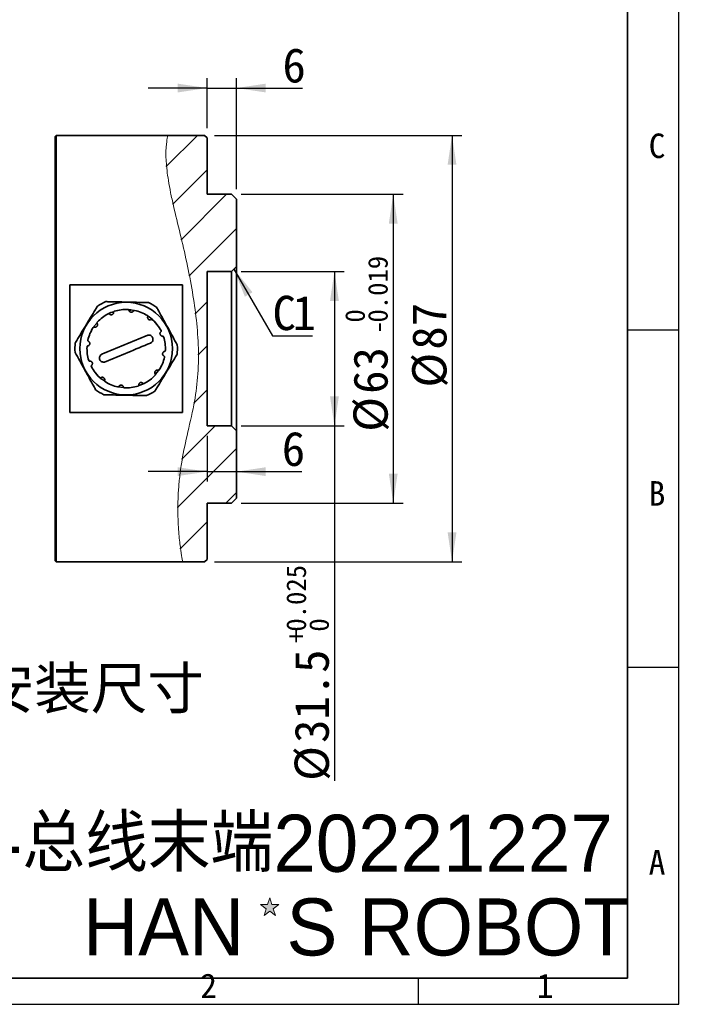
# Model space of a CAD drawing. Header units: millimetres. Extents: x 0 to 298, y 0 to 209.
# Tile 39 of 41: x 230 to 298, y 2 to 103. Entities that reach past the tile are written whole.
import ezdxf

# ---------------------------------------------------------------- set-up
doc = ezdxf.new("R2010")
doc.units = ezdxf.units.MM
for name, color, linetype in [('图层0', 7, 'Continuous'), ('尺寸线', 5, 'Continuous'), ('细实线', 7, 'Continuous')]:
    doc.layers.add(name, color=color, linetype=linetype)
doc.layers.add('粗实线', color=7, linetype='Continuous', lineweight=50)
doc.styles.add('SLDTEXTSTYLE0', font='SIMSUN.TTC')
doc.styles.add('SLDTEXTSTYLE1', font='Algerian')
doc.styles.add('SLDTEXTSTYLE3', font='仿宋_GB2312')
doc.styles.add('SLDTEXTSTYLE4', font='Algerian', dxfattribs={"bigfont": 'bigfont'})
doc.styles.add('SLDTEXTSTYLE6', font='仿宋_GB2312', dxfattribs={"bigfont": 'bigfont'})
doc.dimstyles.new('SLDDIMSTYLE14', dxfattribs={"dimtxt": 3.5, "dimasz": 3, "dimexe": 0, "dimexo": 0.0625, "dimgap": 0.875, "dimtad": 2, "dimdec": 3, "dimlfac": 2, "dimrnd": 1e-09, "dimzin": 12, "dimdsep": 46, "dimtxsty": 'SLDTEXTSTYLE0', "dimsah": 1, "dimcen": 0.09, "dimadec": 0, "dimazin": 3, "dimtol": 1, "dimtp": 0.025, "dimtfac": 1, "dimtdec": 3, "dimtofl": 0, "dimtmove": 0, "dimatfit": 3, "dimfxl": 0, "dimfrac": 2, "dimtolj": 1, "dimarcsym": 0})
doc.dimstyles.new('SLDDIMSTYLE15', dxfattribs={"dimtxt": 3.5, "dimasz": 3, "dimexe": 0, "dimexo": 0.0625, "dimgap": 0.875, "dimtad": 2, "dimdec": 3, "dimlfac": 2, "dimrnd": 1e-09, "dimzin": 12, "dimdsep": 46, "dimtxsty": 'SLDTEXTSTYLE0', "dimsah": 1, "dimcen": 0.09, "dimadec": 0, "dimazin": 3, "dimtol": 1, "dimtm": 0.019, "dimtfac": 1, "dimtdec": 3, "dimtofl": 0, "dimtmove": 0, "dimatfit": 3, "dimfxl": 0, "dimfrac": 2, "dimtolj": 1, "dimarcsym": 0})
doc.dimstyles.new('SLDDIMSTYLE16', dxfattribs={"dimtxt": 3.5, "dimasz": 3, "dimexe": 0, "dimexo": 0.0625, "dimgap": 0.875, "dimtad": 2, "dimlfac": 2, "dimrnd": 1e-09, "dimzin": 12, "dimdsep": 46, "dimtxsty": 'SLDTEXTSTYLE0', "dimsah": 1, "dimcen": 0.09, "dimadec": 0, "dimazin": 3, "dimtfac": 1, "dimtmove": 0, "dimatfit": 0, "dimfxl": 0, "dimfrac": 2, "dimtolj": 1, "dimtzin": 12, "dimarcsym": 0})
doc.dimstyles.new('SLDDIMSTYLE17', dxfattribs={"dimtxt": 3.5, "dimasz": 3, "dimexe": 0, "dimexo": 0.0625, "dimgap": 0.875, "dimtad": 2, "dimlfac": 2, "dimrnd": 1e-09, "dimzin": 12, "dimdsep": 46, "dimtxsty": 'SLDTEXTSTYLE0', "dimsah": 1, "dimcen": 0.09, "dimadec": 0, "dimazin": 3, "dimtfac": 1, "dimtofl": 0, "dimtmove": 0, "dimatfit": 3, "dimfxl": 0, "dimfrac": 2, "dimtolj": 1, "dimtzin": 12, "dimarcsym": 0})

# ---------------------------------------------------------------- blocks, each defined once
blk = doc.blocks.new('_D_29')
at = {"layer": '图层0'}
for p, q in [((252.6, 77.09), (263.1, 77.09)), ((262.1, 77.09), (262.1, 61.34)), ((252.6, 61.34), (263.1, 61.34)), ((262.1, 61.34), (262.1, 25.13))]:
    blk.add_line(p, q, dxfattribs=at)
for points in [[(262.1, 77.09), (261.65, 74.09), (262.55, 74.09)], [(262.1, 61.34), (262.55, 64.34), (261.65, 64.34)]]:
    blk.add_solid(points, dxfattribs=at)
at = {"layer": '图层0', "attachment_point": 1, "rotation": 90, "style": 'SLDTEXTSTYLE0'}
for s, insert, char_height in [('0.025', (257.2, 40.35), 2), ('0', (259.53, 40.35), 2), ('+', (257.2, 39.19), 2), ('31.5', (258.03, 29), 3.5), ('%%c', (258.03, 25.13), 3.5)]:
    blk.add_mtext(s, dxfattribs=dict(at, insert=insert, char_height=char_height))
blk = doc.blocks.new('_D_30')
at = {"layer": '图层0'}
for p, q in [((252.6, 84.97), (269.1, 84.97)), ((268.1, 84.97), (268.1, 53.47)), ((252.6, 53.47), (269.1, 53.47))]:
    blk.add_line(p, q, dxfattribs=at)
for points in [[(268.1, 84.97), (267.65, 81.97), (268.55, 81.97)], [(268.1, 53.47), (268.55, 56.47), (267.65, 56.47)]]:
    blk.add_solid(points, dxfattribs=at)
at = {"layer": '图层0', "attachment_point": 1, "rotation": 90, "style": 'SLDTEXTSTYLE0'}
for s, insert, char_height in [('0.019', (265.53, 71.88), 2), ('0', (263.2, 71.88), 2), ('-', (265.53, 70.72), 2), ('63', (264.03, 64.61), 3.5), ('%%c', (264.03, 60.74), 3.5)]:
    blk.add_mtext(s, dxfattribs=dict(at, insert=insert, char_height=char_height))
blk = doc.blocks.new('SW_CHAMFER_DIMENSION_0')
at = {"layer": '图层0', "color": 0}
for p, q in [((-3.93, 6.8), (0, 0)), ((0, 0), (4.07, 0))]:
    blk.add_line(p, q, dxfattribs=at)
blk.add_solid([(-3.93, 6.8), (-2.82, 3.98), (-2.04, 4.43)], dxfattribs=at)
at = {"layer": '图层0', "color": 0, "char_height": 3.5, "attachment_point": 1, "style": 'SLDTEXTSTYLE0'}
for s, insert in [('C', (0, 4.07)), ('1', (2.04, 4.07))]:
    blk.add_mtext(s, dxfattribs=dict(at, insert=insert))
blk = doc.blocks.new('_D_31')
at = {"layer": '图层0'}
for p, q in [((249.1, 60.34), (249.1, 55.67)), ((249.1, 56.67), (243.1, 56.67)), ((249.1, 56.67), (252.1, 56.67)), ((252.1, 56.67), (258.77, 56.67))]:
    blk.add_line(p, q, dxfattribs=at)
for points in [[(249.1, 56.67), (246.1, 57.12), (246.1, 56.22)], [(252.1, 56.67), (255.1, 56.22), (255.1, 57.12)]]:
    blk.add_solid(points, dxfattribs=at)
at = {"layer": '图层0', "insert": (256.73, 60.75), "char_height": 3.5, "attachment_point": 1, "style": 'SLDTEXTSTYLE0'}
blk.add_mtext('6', dxfattribs=at)
blk = doc.blocks.new('_D_32')
at = {"layer": '图层0'}
for p, q in [((249.1, 91.72), (249.1, 96.8)), ((252.1, 85.47), (252.1, 96.8)), ((249.1, 95.8), (243.1, 95.8)), ((249.1, 95.8), (252.1, 95.8)), ((252.1, 95.8), (258.84, 95.8))]:
    blk.add_line(p, q, dxfattribs=at)
for points in [[(249.1, 95.8), (246.1, 96.25), (246.1, 95.35)], [(252.1, 95.8), (255.1, 95.35), (255.1, 96.25)]]:
    blk.add_solid(points, dxfattribs=at)
at = {"layer": '图层0', "insert": (256.8, 99.87), "char_height": 3.5, "attachment_point": 1, "style": 'SLDTEXTSTYLE0'}
blk.add_mtext('6', dxfattribs=at)
blk = doc.blocks.new('_D_33')
at = {"layer": '图层0'}
for p, q in [((249.85, 90.97), (275.1, 90.97)), ((274.1, 90.97), (274.1, 47.47)), ((249.85, 47.47), (275.1, 47.47))]:
    blk.add_line(p, q, dxfattribs=at)
for points in [[(274.1, 90.97), (273.65, 87.97), (274.55, 87.97)], [(274.1, 47.47), (274.55, 50.47), (273.65, 50.47)]]:
    blk.add_solid(points, dxfattribs=at)
at = {"layer": '图层0', "char_height": 3.5, "attachment_point": 1, "rotation": 90, "style": 'SLDTEXTSTYLE0'}
for s, insert in [('87', (270.03, 69.12)), ('%%c', (270.03, 65.25))]:
    blk.add_mtext(s, dxfattribs=dict(at, insert=insert))

msp = doc.modelspace()

# ---------------------------------------------------------------- hatches: boundary and pattern name
at = {"linetype": 'Continuous', "lineweight": 18}
h = msp.add_hatch(dxfattribs=at)
h.set_pattern_fill('ANSI31', angle=3e-322, style=0)
edge = h.paths.add_edge_path(flags=0)
edge.add_line((248.85170542, 47.46693956), (249.10170542, 47.71693956))
edge.add_line((249.10170542, 47.71693956), (249.10170542, 53.46693956))
edge.add_line((249.10170542, 53.46693956), (251.60170542, 53.46693956))
edge.add_line((251.60170542, 53.46693956), (252.10170542, 53.96693956))
edge.add_line((252.10170542, 53.96693956), (252.10170542, 60.84193956))
edge.add_line((252.10170542, 60.84193956), (251.60170542, 61.34193956))
edge.add_line((251.60170542, 61.34193956), (249.10170542, 61.34193956))
edge.add_line((249.10170542, 61.34193956), (249.10170542, 77.09193956))
edge.add_line((249.10170542, 77.09193956), (251.60170542, 77.09193956))
edge.add_line((251.60170542, 77.09193956), (252.10170542, 77.59193956))
edge.add_line((252.10170542, 77.59193956), (252.10170542, 84.46693956))
edge.add_line((252.10170542, 84.46693956), (251.60170542, 84.96693956))
edge.add_line((251.60170542, 84.96693956), (249.10170542, 84.96693956))
edge.add_line((249.10170542, 84.96693956), (249.10170542, 90.71693956))
edge.add_line((249.10170542, 90.71693956), (248.85170542, 90.96693956))
edge.add_line((248.85170542, 90.96693956), (245.11045331, 90.96693956))
edge.add_spline(control_points=[(245.11045331, 90.96693956), (244.43551735, 88.31214852), (247.62010724, 76.8634967), (249.125191, 65.76497353), (245.72071507, 56.76417161), (246.24827609, 49.27921178), (246.63449774, 47.46693957)], knot_values=[0.0346598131, 0.0346598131, 0.0346598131, 0.0346598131, 0.1209362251, 0.2736284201, 0.3779509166, 0.4232805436, 0.4232805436, 0.4232805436, 0.4232805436], weights=[1, 1, 1, 1, 1, 1, 1], degree=3, periodic=0)
edge.add_line((246.63449774, 47.46693957), (248.85170542, 47.46693956))
h = msp.add_hatch(dxfattribs=at)
h.set_pattern_fill('ANSI31', angle=3e-322, style=0)
edge = h.paths.add_edge_path(flags=0)
edge.add_spline(control_points=[(246.63449774, 47.46693957), (246.24827609, 49.27921178), (245.72071507, 56.76417161), (249.125191, 65.76497353), (247.62010724, 76.8634967), (244.43551735, 88.31214852), (245.11045331, 90.96693956)], knot_values=[0.5767194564, 0.5767194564, 0.5767194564, 0.5767194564, 0.6220490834, 0.7263715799, 0.8790637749, 0.9653401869, 0.9653401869, 0.9653401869, 0.9653401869], weights=[1, 1, 1, 1, 1, 1, 1], degree=3, periodic=0)
edge.add_spline(control_points=[(245.11045331, 90.96693956), (245.11045331, 90.96693956), (244.98331578, 90.56173079), (244.9294051, 89.78357699), (244.87542638, 89.0044412), (244.9252827, 87.824747), (245.16417687, 86.35757385), (245.41324546, 84.82791429), (245.87404538, 82.94717278), (246.37220453, 80.88170861), (246.80788162, 79.0753071), (247.25777181, 77.07818057), (247.61008213, 75.0002509), (247.9233338, 73.15268955), (248.16271125, 71.20020641), (248.21510542, 69.25893009), (248.26763887, 67.31249322), (248.10946381, 65.33295685), (247.74941847, 63.48698357), (247.33698657, 61.37242134), (246.78871635, 59.34253002), (246.49274103, 57.48122674), (246.17038205, 55.45400421), (246.0966143, 53.59441019), (246.13517214, 52.09632353), (246.17340599, 50.61082473), (246.3065615, 49.43022508), (246.42299061, 48.64811099), (246.53852638, 47.87199797), (246.63449774, 47.46693956), (246.63449774, 47.46693956)], knot_values=[0, 0, 0, 0, 0.0143539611, 0.0143539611, 0.0143539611, 0.028748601, 0.028748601, 0.028748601, 0.0437609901, 0.0437609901, 0.0437609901, 0.0568348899, 0.0568348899, 0.0568348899, 0.0684519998, 0.0684519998, 0.0684519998, 0.0801335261, 0.0801335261, 0.0801335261, 0.0934692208, 0.0934692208, 0.0934692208, 0.1080639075, 0.1080639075, 0.1080639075, 0.1225059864, 0.1225059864, 0.1225059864, 0.1368364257, 0.1368364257, 0.1368364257, 0.1368364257], weights=[1, 1, 1, 1, 1, 1, 1, 1, 1, 1, 1, 1, 1, 1, 1, 1, 1, 1, 1, 1, 1, 1, 1, 1, 1, 1, 1, 1, 1, 1, 1], degree=3, periodic=0)
edge = h.paths.add_edge_path(flags=0)
edge.add_spline(control_points=[(246.35170542, 56.49504358), (246.376834, 56.69362364), (246.40680822, 56.91374042), (246.44057362, 57.14164019), (246.48094251, 57.41411027), (246.52789388, 57.70493575), (246.57750459, 57.98937678), (246.62688806, 58.27251502), (246.68022705, 58.55722856), (246.73199999, 58.82038454), (246.78275589, 59.07837104), (246.83328854, 59.32261002), (246.87805837, 59.53362394), (246.92187166, 59.74012941), (246.96125705, 59.92021763), (246.99190568, 60.05905672), (247.02225016, 60.19651805), (247.04480603, 60.29710332), (247.05713177, 60.35204261), (247.06955025, 60.4073953), (247.07191119, 60.417846), (247.0639558, 60.38243735), (247.05582843, 60.3462632), (247.03669256, 60.2611817), (247.00873842, 60.13513184), (246.98018034, 60.00635868), (246.94161178, 59.83117119), (246.89760942, 59.62540725), (246.85334, 59.41839448), (246.80238058, 59.17459464), (246.75063804, 58.91457676), (246.69941816, 58.65718536), (246.64610655, 58.3768015), (246.59625614, 58.0959445), (246.54692993, 57.81804079), (246.49971258, 57.53214683), (246.4585609, 57.26147472), (246.41739224, 56.99069098), (246.38115348, 56.72775857), (246.35170542, 56.49504358)], knot_values=[0, 0, 0, 0, 0.0014498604, 0.0014498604, 0.0014498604, 0.0031906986, 0.0031906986, 0.0031906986, 0.0049229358, 0.0049229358, 0.0049229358, 0.0066203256, 0.0066203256, 0.0066203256, 0.0082810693, 0.0082810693, 0.0082810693, 0.0099255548, 0.0099255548, 0.0099255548, 0.0115831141, 0.0115831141, 0.0115831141, 0.0132773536, 0.0132773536, 0.0132773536, 0.0150085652, 0.0150085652, 0.0150085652, 0.016749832, 0.016749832, 0.016749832, 0.0184727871, 0.0184727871, 0.0184727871, 0.0201774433, 0.0201774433, 0.0201774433, 0.0218833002, 0.0218833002, 0.0218833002, 0.0218833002], weights=[1, 1, 1, 1, 1, 1, 1, 1, 1, 1, 1, 1, 1, 1, 1, 1, 1, 1, 1, 1, 1, 1, 1, 1, 1, 1, 1, 1, 1, 1, 1, 1, 1, 1, 1, 1, 1, 1, 1, 1], degree=3, periodic=0)
edge.add_spline(control_points=[(246.35170542, 56.49504358), (246.34395167, 56.43376913), (246.33688848, 56.37642377), (246.33053421, 56.32375822), (246.31426943, 56.18895226), (246.30240778, 56.08298103), (246.29493296, 56.01497309), (246.28745069, 55.94689739), (246.2841224, 55.91503066), (246.28488392, 55.92217065), (246.28565313, 55.92938281), (246.29062217, 55.97661541), (246.29987804, 56.05964702), (246.31076648, 56.15732388), (246.32809833, 56.30848718), (246.35170542, 56.49504358)], knot_values=[0, 0, 0, 0, 0.0005322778, 0.0005322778, 0.0005322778, 0.0019111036, 0.0019111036, 0.0019111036, 0.0032915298, 0.0032915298, 0.0032915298, 0.0046862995, 0.0046862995, 0.0046862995, 0.006336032, 0.006336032, 0.006336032, 0.006336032], weights=[1, 1, 1, 1, 1, 1, 1, 1, 1, 1, 1, 1, 1, 1, 1, 1], degree=3, periodic=0)
edge = h.paths.add_edge_path(flags=0)
edge.add_spline(control_points=[(246.35170542, 80.96662442), (246.31420005, 81.12185164), (246.27752095, 81.27295846), (246.24330798, 81.41375072), (246.18956079, 81.63492973), (246.14053232, 81.83639504), (246.10170542, 81.99638893)], knot_values=[0, 0, 0, 0, 0.0009954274, 0.0009954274, 0.0009954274, 0.0025763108, 0.0025763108, 0.0025763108, 0.0025763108], weights=[1, 1, 1, 1, 1, 1, 1], degree=3, periodic=0)
edge.add_spline(control_points=[(246.10170542, 81.99638893), (246.12505613, 81.90016773), (246.15193022, 81.78959482), (246.1812111, 81.6691722), (246.23159722, 81.4619507), (246.29073031, 81.21898823), (246.35170542, 80.96662442)], knot_values=[0, 0, 0, 0, 0.0009404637, 0.0009404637, 0.0009404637, 0.0025787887, 0.0025787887, 0.0025787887, 0.0025787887], weights=[1, 1, 1, 1, 1, 1, 1], degree=3, periodic=0)
edge.add_spline(control_points=[(246.35170542, 80.96662442), (246.37400268, 80.8743405), (246.39648633, 80.78103336), (246.41892594, 80.68753197), (246.48638833, 80.40642956), (246.55455295, 80.11842837), (246.61787029, 79.84659554), (246.67968992, 79.58119262), (246.73853243, 79.32423269), (246.7899416, 79.09647645), (246.84030156, 78.87336847), (246.88485282, 78.67250029), (246.92038075, 78.51064396), (246.95552164, 78.35055086), (246.98277907, 78.22445259), (247.00025343, 78.14329934), (247.01775545, 78.06201765), (247.02592764, 78.02367662), (247.02420561, 78.03172303), (247.02245892, 78.03988466), (247.01047494, 78.09603337), (246.98910612, 78.19499666), (246.96723221, 78.29629907), (246.93486971, 78.44536593), (246.89446231, 78.6283742), (246.85307876, 78.81580355), (246.80202694, 79.04424263), (246.74539674, 79.29296148), (246.68817683, 79.54427035), (246.62361161, 79.82345718), (246.55702334, 80.10652455), (246.49045589, 80.38950346), (246.41992772, 80.68426595), (246.35170542, 80.96662442)], knot_values=[0, 0, 0, 0, 0.0005780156, 0.0005780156, 0.0005780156, 0.0023371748, 0.0023371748, 0.0023371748, 0.0040541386, 0.0040541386, 0.0040541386, 0.0057358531, 0.0057358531, 0.0057358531, 0.0073993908, 0.0073993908, 0.0073993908, 0.0090660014, 0.0090660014, 0.0090660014, 0.0107571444, 0.0107571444, 0.0107571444, 0.0124889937, 0.0124889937, 0.0124889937, 0.0142631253, 0.0142631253, 0.0142631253, 0.0160554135, 0.0160554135, 0.0160554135, 0.0178466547, 0.0178466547, 0.0178466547, 0.0178466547], weights=[1, 1, 1, 1, 1, 1, 1, 1, 1, 1, 1, 1, 1, 1, 1, 1, 1, 1, 1, 1, 1, 1, 1, 1, 1, 1, 1, 1, 1, 1, 1, 1, 1, 1], degree=3, periodic=0)
at = {"layer": '尺寸线'}
msp.add_hatch(color=256, dxfattribs=at).paths.add_polyline_path([(256.07407298, 11.40903615), (255.85404927, 12.08619949), (256.43007882, 12.50470945), (255.71806714, 12.50470945), (255.49804343, 13.1818728), (255.27801972, 12.50470945), (254.56600804, 12.50470945), (255.14203759, 12.08619949), (254.92201388, 11.40903615), (255.49804343, 11.82754611)], flags=0)

# ---------------------------------------------------------------- linework, layer by layer
at = {"color": 7, "linetype": 'Continuous', "lineweight": 35}
for p, q in [((233.70170542, 90.96693956), (233.60170542, 90.86693956)), ((233.60170542, 69.21693956), (233.60170542, 90.86693956)), ((245.11045331, 90.96693956), (233.70170542, 90.96693956)), ((233.70170542, 90.96693956), (233.70170542, 69.21693956)), ((245.11045331, 90.96693956), (248.85170542, 90.96693956)), ((249.10170542, 90.71693956), (248.85170542, 90.96693956)), ((249.10170542, 84.96693956), (249.10170542, 90.71693956)), ((251.60170542, 84.96693956), (249.10170542, 84.96693956)), ((252.10170542, 84.46693956), (251.60170542, 84.96693956)), ((252.10170542, 77.59193956), (252.10170542, 84.46693956)), ((251.60170542, 77.09193956), (252.10170542, 77.59193956)), ((252.10170542, 77.59193956), (252.10170542, 60.84193956)), ((251.60170542, 77.09193956), (249.10170542, 77.09193956)), ((249.10170542, 61.34193956), (249.10170542, 77.09193956)), ((251.60170542, 61.34193956), (251.60170542, 77.09193956)), ((235.10170542, 75.73614196), (246.60170542, 75.73614196)), ((235.10170542, 62.69773715), (235.10170542, 75.73614196)), ((246.60170542, 75.73614196), (246.60170542, 62.69773715)), ((241.29811181, 73.16334545), (241.00024965, 73.2074754)), ((241.19969346, 73.0649271), (241.32375447, 73.18898811)), ((241.64349984, 73.11394859), (241.32374811, 73.18895106)), ((237.84872756, 71.81286067), (237.55171747, 71.47746127)), ((233.60170542, 47.56693956), (233.60170542, 69.21693956)), ((233.70170542, 69.21693956), (233.70170542, 47.46693956)), ((244.25170002, 67.10981178), (243.85712105, 66.62087224)), ((240.59781615, 65.2530607), (239.97830019, 65.31600685)), ((242.74643172, 65.70671278), (242.15965558, 65.46184146)), ((246.60170542, 62.69773715), (235.10170542, 62.69773715)), ((249.10170542, 61.34193956), (251.60170542, 61.34193956)), ((252.10170542, 60.84193956), (251.60170542, 61.34193956)), ((252.10170542, 53.96693956), (252.10170542, 60.84193956)), ((249.10170542, 53.46693956), (251.60170542, 53.46693956)), ((249.10170542, 47.71693956), (249.10170542, 53.46693956)), ((251.60170542, 53.46693956), (252.10170542, 53.96693956)), ((233.60170542, 47.56693956), (233.70170542, 47.46693956)), ((233.70170542, 47.46693956), (246.63449774, 47.46693956)), ((248.85170542, 47.46693956), (246.63449774, 47.46693957)), ((248.85170542, 47.46693956), (249.10170542, 47.71693956))]:
    msp.add_line(p, q, dxfattribs=at)
msp.add_circle((240.85170542, 69.21693956), 4.725, dxfattribs=at)
for radius, start, end in [(5.225, 113.3853682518, 124.1454135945), (5.225, 53.3853682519, 64.1454135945), (4, 117.3153462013, 137.5812154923), (4, 87.3153462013, 107.5812154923), (4, 57.3153462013, 77.5812154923), (4, 147.3153462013, 167.5812154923), (4, 27.3153462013, 47.5812154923), (4, 357.3153462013, 17.5812154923), (5.225, 173.3853682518, 184.1454135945), (4, 177.3153462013, 197.5812154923), (5.225, 353.3853682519, 4.1454135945), (4, 327.3153462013, 347.5812154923), (4, 207.3153462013, 227.5812154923), (4, 297.3153462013, 317.5812154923), (4, 237.3153462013, 257.5812154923), (4, 267.3153462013, 287.5812154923), (5.225, 233.3853682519, 244.1454135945), (5.225, 293.3853682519, 304.1454135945)]:
    msp.add_arc((240.85170542, 69.21693956), radius, start, end, dxfattribs=at)
at = {"color": 7, "linetype": 'Continuous', "lineweight": 18}
msp.add_open_spline([(246.63449774, 47.46693957), (246.62201639, 47.52298857), (246.5966959, 47.63669325), (246.42611877, 48.55256644), (246.24190505, 50.00740319), (246.11154773, 51.99985166), (246.12256866, 54.08145277), (246.27612296, 55.95153505), (246.52968836, 57.86296267), (247.03514207, 60.35228359), (247.76297219, 63.29817854), (248.20235458, 66.30588025), (248.26197846, 69.23170672), (248.04483664, 72.16731228), (247.61564818, 75.1162503), (247.03427249, 78.06688993), (246.3430964, 81.03459884), (245.76125358, 83.3740444), (245.37955592, 85.14421048), (245.08676784, 86.73116034), (244.89249937, 88.41153553), (244.90478597, 89.85890039), (245.06017544, 90.79104841), (245.09354093, 90.90777363), (245.11045331, 90.96693956)], degree=3, knots=[0, 0, 0, 0, 0.0516350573, 0.1047502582, 0.156790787, 0.2103105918, 0.2626901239, 0.289799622, 0.3169079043, 0.3651560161, 0.4145924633, 0.4566340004, 0.4999420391, 0.5419721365, 0.5849809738, 0.6322739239, 0.6806159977, 0.7345210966, 0.7623400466, 0.7901568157, 0.8418270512, 0.8951702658, 0.9468636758, 1, 1, 1, 1], dxfattribs=at)
at = {"color": 7, "linetype": 'Continuous', "lineweight": 35}
for points, knots in [([(237.91893825, 73.5412316), (237.85195718, 73.43078334), (237.62371874, 73.05443011), (237.21631913, 72.38264952), (236.69373682, 71.52093868), (236.17537325, 70.66618434), (235.83682402, 70.10793441), (235.66881814, 69.83090152), (235.66148625, 69.81881163)], [0, 0, 0, 0, 0.0931237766, 0.3173199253, 0.5410271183, 0.7651001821, 0.9897488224, 1, 1, 1, 1]), ([(243.1302686, 73.91893646), (242.81034427, 73.92583125), (242.16076623, 73.93983052), (241.14790235, 73.96165908), (240.13976083, 73.98338587), (239.36077583, 74.00017404), (238.91465575, 74.00978852), (238.77783234, 74.01273724)], [0, 0, 0, 0, 0.2283677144, 0.463680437, 0.6784948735, 0.901395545, 1, 1, 1, 1]), ([(246.06303577, 69.59464441), (245.90904468, 69.8751544), (245.59637938, 70.44470512), (245.10885153, 71.33278525), (244.62359672, 72.21672481), (244.24864319, 72.8997397), (244.03390954, 73.29089826), (243.96805151, 73.41086517)], [0, 0, 0, 0, 0.2283677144, 0.463680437, 0.6784948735, 0.901395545, 1, 1, 1, 1]), ([(239.58608138, 72.98028766), (239.38927114, 72.93284243), (239.17926461, 72.88221595), (239.00510973, 72.76165173), (238.99416628, 72.75407577)], [0, 0, 0, 0, 0.9371624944, 1, 1, 1, 1]), ([(239.13697661, 72.74828765), (239.12854286, 72.75611839), (239.11166601, 72.77178856), (239.07806449, 72.78261262), (239.04462919, 72.78270601), (239.0250423, 72.77459648), (239.01615523, 72.77091698)], [0, 0, 0, 0, 0.2646085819, 0.5295111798, 0.786527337, 1, 1, 1, 1]), ([(239.13697661, 72.74828765), (239.13963019, 72.74537471), (239.1618628, 72.72096913), (239.2133459, 72.68409019), (239.29823449, 72.66014975), (239.38436562, 72.66631804), (239.46134091, 72.69944579), (239.52253094, 72.75441655), (239.56291544, 72.82577309), (239.57521133, 72.88694689), (239.57409927, 72.92139753), (239.57386067, 72.92878911)], [0, 0, 0, 0, 0.0196109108, 0.1643066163, 0.3055402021, 0.4405825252, 0.5705278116, 0.6986198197, 0.8285684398, 0.9632184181, 1, 1, 1, 1]), ([(239.64347594, 73.03009855), (239.6333908, 73.02581258), (239.61322696, 73.01724337), (239.59050362, 72.99305995), (239.57521291, 72.9628366), (239.57432365, 72.94044618), (239.57386067, 72.92878911)], [0, 0, 0, 0, 0.2426144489, 0.485073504, 0.7319149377, 1, 1, 1, 1]), ([(241.13238075, 73.13254113), (241.12899229, 73.14353961), (241.12221159, 73.16554881), (241.09852385, 73.19172347), (241.06961472, 73.208522), (241.04859721, 73.21129239), (241.03906104, 73.21254938)], [0, 0, 0, 0, 0.2646085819, 0.5295111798, 0.786527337, 1, 1, 1, 1]), ([(241.13238075, 73.13254113), (241.13322236, 73.12869165), (241.14027357, 73.0964395), (241.16641978, 73.03875985), (241.22796523, 72.97558252), (241.30564112, 72.93785885), (241.38886755, 72.92806069), (241.46934505, 72.94507174), (241.53999732, 72.98667607), (241.58123278, 73.03350618), (241.59749503, 73.06389735), (241.60098418, 73.07041794)], [0, 0, 0, 0, 0.0196109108, 0.1643066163, 0.3055402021, 0.4405825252, 0.5705278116, 0.6986198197, 0.8285684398, 0.9632184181, 1, 1, 1, 1]), ([(241.7119275, 73.12334686), (241.70105051, 73.12467766), (241.67930351, 73.12733843), (241.64753282, 73.11775665), (241.61917901, 73.09922781), (241.60721367, 73.08028177), (241.60098418, 73.07041794)], [0, 0, 0, 0, 0.2426144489, 0.485073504, 0.7319149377, 1, 1, 1, 1]), ([(244.25170191, 71.32406838), (244.07888062, 71.57043499), (243.73481732, 72.06091686), (243.24883109, 72.41121461), (243.00695333, 72.58555953)], [0, 0, 0, 0, 0.5022950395, 1, 1, 1, 1]), ([(243.05257817, 72.46761232), (243.05514292, 72.47883152), (243.06027526, 72.50128239), (243.05284841, 72.53579419), (243.03621163, 72.5647967), (243.01939513, 72.57770468), (243.01176506, 72.58356136)], [0, 0, 0, 0, 0.2646085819, 0.5295111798, 0.786527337, 1, 1, 1, 1]), ([(243.05257817, 72.46761232), (243.05138229, 72.46385778), (243.04136274, 72.43240098), (243.03516619, 72.36937584), (243.05687745, 72.28388994), (243.10528491, 72.21238235), (243.17246203, 72.16228367), (243.25066312, 72.13677692), (243.33265195, 72.13748119), (243.39177796, 72.15741953), (243.42105706, 72.17560793), (243.42733905, 72.17951035)], [0, 0, 0, 0, 0.0196109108, 0.1643066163, 0.3055402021, 0.4405825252, 0.5705278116, 0.6986198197, 0.8285684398, 0.9632184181, 1, 1, 1, 1]), ([(237.60103266, 71.41781231), (237.58981346, 71.42037705), (237.56736259, 71.42550939), (237.53285079, 71.41808254), (237.50384828, 71.40144577), (237.4909403, 71.38462927), (237.48508362, 71.3769992)], [0, 0, 0, 0, 0.2646085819, 0.5295111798, 0.786527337, 1, 1, 1, 1]), ([(237.60103266, 71.41781231), (237.6047872, 71.41661642), (237.636244, 71.40659688), (237.69926914, 71.40040033), (237.78475504, 71.42211159), (237.85626263, 71.47051905), (237.90636131, 71.53769617), (237.93186806, 71.61589726), (237.93116379, 71.69788608), (237.91122545, 71.75701209), (237.89303705, 71.7862912), (237.88913463, 71.79257319)], [0, 0, 0, 0, 0.0196109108, 0.1643066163, 0.3055402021, 0.4405825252, 0.5705278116, 0.6986198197, 0.8285684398, 0.9632184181, 1, 1, 1, 1]), ([(237.8987685, 71.91511738), (237.8921775, 71.90636304), (237.8789997, 71.88885997), (237.87141243, 71.85655484), (237.87328196, 71.82273531), (237.88370704, 71.8029), (237.88913463, 71.79257319)], [0, 0, 0, 0, 0.2426144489, 0.485073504, 0.7319149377, 1, 1, 1, 1]), ([(243.54988324, 72.16987648), (243.5411289, 72.17646748), (243.52362583, 72.18964527), (243.49132071, 72.19723255), (243.45750117, 72.19536302), (243.43766586, 72.18493794), (243.42733905, 72.17951035)], [0, 0, 0, 0, 0.2426144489, 0.485073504, 0.7319149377, 1, 1, 1, 1]), ([(238.37885798, 68.65511171), (239.15020663, 68.97379936), (240.69061946, 69.6102308), (242.23095524, 70.2466304), (242.99998094, 70.56435831)], [0, 0, 0, 0, 0.500741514, 1, 1, 1, 1]), ([(242.99998094, 70.56435831), (243.04657958, 70.57839756), (243.13982296, 70.60648997), (243.28758383, 70.5859997), (243.41912776, 70.52063829), (243.52043308, 70.41505745), (243.58039875, 70.28372708), (243.59402878, 70.14121137), (243.5606513, 70.00213197), (243.48328379, 69.88127086), (243.39575022, 69.81099985), (243.33848819, 69.7850762), (243.32455286, 69.7787674)], [0, 0, 0, 0, 0.1098312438, 0.2197711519, 0.3287175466, 0.4357269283, 0.5410065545, 0.6454986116, 0.7504354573, 0.8568444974, 0.9651615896, 1, 1, 1, 1]), ([(244.38305352, 70.93166837), (244.38014058, 70.92901479), (244.355735, 70.90678218), (244.31885606, 70.85529908), (244.29491561, 70.77041048), (244.3010839, 70.68427936), (244.33421166, 70.60730407), (244.38918242, 70.54611404), (244.46053896, 70.50572954), (244.52171275, 70.49343365), (244.5561634, 70.49454571), (244.56355497, 70.49478431)], [0, 0, 0, 0, 0.0196109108, 0.1643066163, 0.3055402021, 0.4405825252, 0.5705278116, 0.6986198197, 0.8285684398, 0.9632184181, 1, 1, 1, 1]), ([(244.38305352, 70.93166837), (244.39088425, 70.94010212), (244.40655442, 70.95697897), (244.41737848, 70.99058049), (244.41747187, 71.02401579), (244.40936234, 71.04360268), (244.40568284, 71.05248974)], [0, 0, 0, 0, 0.2646085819, 0.5295111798, 0.786527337, 1, 1, 1, 1]), ([(244.66486442, 70.42516904), (244.66057844, 70.43525418), (244.65200923, 70.45541802), (244.62782581, 70.47814136), (244.59760247, 70.49343206), (244.57521205, 70.49432133), (244.56355497, 70.49478431)], [0, 0, 0, 0, 0.2426144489, 0.485073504, 0.7319149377, 1, 1, 1, 1]), ([(236.93610385, 69.49761489), (236.92510537, 69.49422642), (236.90309617, 69.48744572), (236.87692151, 69.46375799), (236.86012298, 69.43484886), (236.85735259, 69.41383135), (236.8560956, 69.40429518)], [0, 0, 0, 0, 0.26460858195, 0.52951117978, 0.78652733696, 1, 1, 1, 1]), ([(236.93610385, 69.49761489), (236.93995333, 69.49845649), (236.97220548, 69.50550771), (237.02988513, 69.53165391), (237.09306246, 69.59319937), (237.13078613, 69.67087525), (237.14058429, 69.75410168), (237.12357324, 69.83457919), (237.08196891, 69.90523146), (237.0351388, 69.94646691), (237.00474763, 69.96272916), (236.99822704, 69.96621832)], [0, 0, 0, 0, 0.0196109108, 0.1643066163, 0.3055402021, 0.4405825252, 0.5705278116, 0.6986198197, 0.8285684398, 0.9632184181, 1, 1, 1, 1]), ([(236.94529812, 70.07716163), (236.94396731, 70.06628465), (236.94130655, 70.04453765), (236.95088833, 70.01276695), (236.96941717, 69.98441314), (236.98836321, 69.9724478), (236.99822704, 69.96621832)], [0, 0, 0, 0, 0.2426144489, 0.485073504, 0.7319149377, 1, 1, 1, 1]), ([(243.32455286, 69.7787674), (242.55320421, 69.46007976), (241.01279138, 68.82364832), (239.47245561, 68.18724871), (238.7034299, 67.86952081)], [0, 0, 0, 0, 0.500741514, 1, 1, 1, 1]), ([(235.64037507, 68.83923471), (235.79436617, 68.55872471), (236.10703146, 67.98917399), (236.59455931, 67.10109386), (237.07981412, 66.2171543), (237.45476765, 65.53413941), (237.6695013, 65.14298085), (237.73535934, 65.02301394)], [0, 0, 0, 0, 0.2283677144, 0.463680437, 0.6784948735, 0.901395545, 1, 1, 1, 1]), ([(238.7034299, 67.86952081), (238.65683126, 67.85548155), (238.56358789, 67.82738915), (238.41582701, 67.84787942), (238.28428308, 67.91324083), (238.18297776, 68.01882167), (238.1230121, 68.15015203), (238.10938207, 68.29266774), (238.14275954, 68.43174714), (238.22012705, 68.55260826), (238.30766062, 68.62287927), (238.36492266, 68.64880292), (238.37885798, 68.65511171)], [0, 0, 0, 0, 0.1098312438, 0.2197711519, 0.3287175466, 0.4357269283, 0.5410065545, 0.6454986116, 0.7504354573, 0.8568444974, 0.9651615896, 1, 1, 1, 1]), ([(243.7844726, 64.89264751), (243.85145366, 65.00309577), (244.07969211, 65.37944901), (244.48709171, 66.05122959), (245.00967403, 66.91294043), (245.52803759, 67.76769477), (245.86658682, 68.3259447), (246.03459271, 68.6029776), (246.04192459, 68.61506749)], [0, 0, 0, 0, 0.0931237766, 0.3173199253, 0.5410271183, 0.7651001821, 0.9897488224, 1, 1, 1, 1]), ([(244.76730699, 68.93626423), (244.76345752, 68.93542262), (244.73120536, 68.9283714), (244.67352571, 68.9022252), (244.61034838, 68.84067975), (244.57262472, 68.76300386), (244.56282655, 68.67977743), (244.57983761, 68.59929993), (244.62144193, 68.52864766), (244.66827205, 68.4874122), (244.69866321, 68.47114995), (244.7051838, 68.4676608)], [0, 0, 0, 0, 0.0196109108, 0.1643066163, 0.3055402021, 0.4405825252, 0.5705278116, 0.6986198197, 0.8285684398, 0.9632184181, 1, 1, 1, 1]), ([(244.75811272, 68.35671748), (244.75944353, 68.36759446), (244.76210429, 68.38934147), (244.75252251, 68.42111216), (244.73399368, 68.44946597), (244.71504764, 68.46143131), (244.7051838, 68.4676608)], [0, 0, 0, 0, 0.2426144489, 0.485073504, 0.7319149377, 1, 1, 1, 1]), ([(244.76730699, 68.93626423), (244.77830548, 68.93965269), (244.80031467, 68.94643339), (244.82648934, 68.97012113), (244.84328787, 68.99903026), (244.84605825, 69.02004776), (244.84731525, 69.02958394)], [0, 0, 0, 0, 0.2646085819, 0.5295111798, 0.786527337, 1, 1, 1, 1]), ([(237.03854643, 68.00871008), (237.0428324, 67.99862493), (237.05140161, 67.97846109), (237.07558503, 67.95573776), (237.10580838, 67.94044705), (237.1281988, 67.93955778), (237.13985587, 67.93909481)], [0, 0, 0, 0, 0.2426144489, 0.485073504, 0.7319149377, 1, 1, 1, 1]), ([(237.32035733, 67.50221074), (237.32327027, 67.50486433), (237.34767585, 67.52709694), (237.38455478, 67.57858004), (237.40849523, 67.66346863), (237.40232694, 67.74959975), (237.36919919, 67.82657504), (237.31422843, 67.88776508), (237.24287189, 67.92814957), (237.18169809, 67.94044547), (237.14724745, 67.93933341), (237.13985587, 67.93909481)], [0, 0, 0, 0, 0.0196109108, 0.1643066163, 0.3055402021, 0.4405825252, 0.5705278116, 0.6986198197, 0.8285684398, 0.9632184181, 1, 1, 1, 1]), ([(237.32035733, 67.50221074), (237.31252659, 67.493777), (237.29685642, 67.47690015), (237.28603236, 67.44329863), (237.28593897, 67.40986333), (237.2940485, 67.39027644), (237.297728, 67.38138937)], [0, 0, 0, 0, 0.2646085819, 0.5295111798, 0.786527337, 1, 1, 1, 1]), ([(238.64916743, 65.9147248), (238.49715577, 66.0089905), (238.06278059, 66.27835591), (237.75305386, 66.68929127), (237.55171747, 66.95641784)], [0, 0, 0, 0, 0.3499547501, 1, 1, 1, 1]), ([(238.65083267, 65.96626679), (238.65202856, 65.97002134), (238.6620481, 66.00147813), (238.66824465, 66.06450327), (238.64653339, 66.14998918), (238.59812593, 66.22149677), (238.53094881, 66.27159545), (238.45274772, 66.29710219), (238.37075889, 66.29639793), (238.31163289, 66.27645958), (238.28235378, 66.25827119), (238.27607179, 66.25436877)], [0, 0, 0, 0, 0.0196109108, 0.1643066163, 0.3055402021, 0.4405825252, 0.5705278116, 0.6986198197, 0.8285684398, 0.9632184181, 1, 1, 1, 1]), ([(244.10237818, 67.01606681), (244.09862364, 67.01726269), (244.06716685, 67.02728224), (244.00414171, 67.03347879), (243.9186558, 67.01176753), (243.84714821, 66.96336007), (243.79704953, 66.89618295), (243.77154279, 66.81798186), (243.77224705, 66.73599303), (243.7921854, 66.67686702), (243.81037379, 66.64758792), (243.81427621, 66.64130593)], [0, 0, 0, 0, 0.0196109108, 0.1643066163, 0.3055402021, 0.4405825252, 0.5705278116, 0.6986198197, 0.8285684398, 0.9632184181, 1, 1, 1, 1]), ([(243.80464234, 66.51876174), (243.81123335, 66.52751608), (243.82441114, 66.54501915), (243.83199842, 66.57732427), (243.83012888, 66.61114381), (243.8197038, 66.63097912), (243.81427621, 66.64130593)], [0, 0, 0, 0, 0.2426144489, 0.485073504, 0.7319149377, 1, 1, 1, 1]), ([(244.10237818, 67.01606681), (244.11359739, 67.01350206), (244.13604826, 67.00836972), (244.17056005, 67.01579657), (244.19956257, 67.03243335), (244.21247055, 67.04924985), (244.21832722, 67.05687992)], [0, 0, 0, 0, 0.2646085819, 0.5295111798, 0.786527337, 1, 1, 1, 1]), ([(238.1535276, 66.26400264), (238.16228194, 66.25741163), (238.17978501, 66.24423384), (238.21209013, 66.23664656), (238.24590967, 66.2385161), (238.26574498, 66.24894118), (238.27607179, 66.25436877)], [0, 0, 0, 0, 0.2426144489, 0.485073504, 0.7319149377, 1, 1, 1, 1]), ([(238.65083267, 65.96626679), (238.64826792, 65.95504759), (238.64313559, 65.93259672), (238.65056244, 65.89808493), (238.66719921, 65.86908241), (238.68401571, 65.85617443), (238.69164578, 65.85031776)], [0, 0, 0, 0, 0.2646085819, 0.5295111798, 0.786527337, 1, 1, 1, 1]), ([(239.99148335, 65.31053226), (240.00236033, 65.30920145), (240.02410733, 65.30654068), (240.05587802, 65.31612247), (240.08423184, 65.3346513), (240.09619718, 65.35359734), (240.10242666, 65.36346118)], [0, 0, 0, 0, 0.2426144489, 0.485073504, 0.7319149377, 1, 1, 1, 1]), ([(240.57103009, 65.30133799), (240.57018849, 65.30518746), (240.56313727, 65.33743962), (240.53699107, 65.39511927), (240.47544561, 65.4582966), (240.39776973, 65.49602026), (240.3145433, 65.50581843), (240.23406579, 65.48880737), (240.16341352, 65.44720305), (240.12217807, 65.40037293), (240.10591582, 65.36998177), (240.10242666, 65.36346118)], [0, 0, 0, 0, 0.0196109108, 0.1643066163, 0.3055402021, 0.4405825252, 0.5705278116, 0.6986198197, 0.8285684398, 0.9632184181, 1, 1, 1, 1]), ([(240.57103009, 65.30133799), (240.57441856, 65.2903395), (240.58119926, 65.26833031), (240.60488699, 65.24215564), (240.63379612, 65.22535711), (240.65481363, 65.22258673), (240.6643498, 65.22132973)], [0, 0, 0, 0, 0.2646085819, 0.5295111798, 0.786527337, 1, 1, 1, 1]), ([(242.0599349, 65.40378056), (242.07002005, 65.40806654), (242.09018389, 65.41663575), (242.11290722, 65.44081917), (242.12819793, 65.47104251), (242.1290872, 65.49343293), (242.12955017, 65.50509001)], [0, 0, 0, 0, 0.2426144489, 0.485073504, 0.7319149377, 1, 1, 1, 1]), ([(242.56643424, 65.68559146), (242.56378065, 65.6885044), (242.54154804, 65.71290998), (242.49006494, 65.74978892), (242.40517635, 65.77372937), (242.31904523, 65.76756108), (242.24206994, 65.73443332), (242.1808799, 65.67946256), (242.1404954, 65.60810602), (242.12819951, 65.54693223), (242.12931157, 65.51248158), (242.12955017, 65.50509001)], [0, 0, 0, 0, 0.0196109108, 0.1643066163, 0.3055402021, 0.4405825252, 0.5705278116, 0.6986198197, 0.8285684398, 0.9632184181, 1, 1, 1, 1]), ([(242.56643424, 65.68559146), (242.57486798, 65.67776073), (242.59174483, 65.66209056), (242.62534635, 65.6512665), (242.65878165, 65.65117311), (242.67836854, 65.65928264), (242.68725561, 65.66296214)], [0, 0, 0, 0, 0.26460858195, 0.52951117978, 0.78652733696, 1, 1, 1, 1]), ([(238.57314224, 64.51494266), (238.89306657, 64.50804786), (239.54264461, 64.49404859), (240.55550849, 64.47222003), (241.56365001, 64.45049324), (242.34263502, 64.43370508), (242.7887551, 64.4240906), (242.9255785, 64.42114187)], [0, 0, 0, 0, 0.2283677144, 0.463680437, 0.6784948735, 0.901395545, 1, 1, 1, 1])]:
    msp.add_open_spline(points, degree=3, knots=knots, dxfattribs=at)
at = {"layer": '图层0'}
for p, q in [((292, 71.14512031), (297.24653265, 71.14512031)), ((292, 36.74012031), (297.24653265, 36.74012031)), ((270.63930973, 5), (270.63930973, 2.33512031))]:
    msp.add_line(p, q, dxfattribs=at)
at = {"layer": '尺寸线', "color": 7, "linetype": 'Continuous', "lineweight": 18}
for p, q in [((255.27801972, 12.50470945), (255.49804343, 13.1818728)), ((255.49804343, 13.1818728), (255.71806714, 12.50470945)), ((254.56600804, 12.50470945), (255.27801972, 12.50470945)), ((255.14203759, 12.08619949), (254.56600804, 12.50470945)), ((254.92201388, 11.40903615), (255.14203759, 12.08619949)), ((255.71806714, 12.50470945), (256.43007882, 12.50470945)), ((255.85404927, 12.08619949), (256.43007882, 12.50470945)), ((255.85404927, 12.08619949), (256.07407298, 11.40903615)), ((254.92201388, 11.40903615), (255.49804343, 11.82754611)), ((256.07407298, 11.40903615), (255.49804343, 11.82754611))]:
    msp.add_line(p, q, dxfattribs=at)
at = {"layer": '粗实线', "lineweight": 35}
for p in [(292, 205), (25, 5)]:
    msp.add_line(p, (292, 5), dxfattribs=at)
at = {"layer": '细实线'}
for p, q in [((297.24653265, 2.33512031), (297.24653265, 208.76134587)), ((2.7533732, 2.33512031), (297.24653265, 2.33512031))]:
    msp.add_line(p, q, dxfattribs=at)

# ---------------------------------------------------------------- block references
at = {"layer": '图层0'}
msp.add_blockref('SW_CHAMFER_DIMENSION_0', (255.78026386, 70.53747651), dxfattribs=at)

# ---------------------------------------------------------------- texts
at = {"color": 7, "linetype": 'Continuous', "lineweight": 0, "insert": (202.59866027, 36.71223754), "char_height": 4.233333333, "attachment_point": 1, "style": 'SLDTEXTSTYLE6'}
msp.add_mtext('末端工具安装尺寸', dxfattribs=at)
at = {"layer": '图层0', "char_height": 2.5, "attachment_point": 1, "style": 'SLDTEXTSTYLE3'}
for s, insert in [('C', (294.16790967, 91.16056744)), ('B', (294.16790967, 55.70020586)), ('A', (294.16790967, 18.07097333)), ('2', (248.41143602, 5.47571801)), ('1', (282.74881834, 5.47571801))]:
    msp.add_mtext(s, dxfattribs=dict(at, insert=insert))
at = {"layer": '细实线', "char_height": 5.8208333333, "attachment_point": 1}
for s, insert, style in [('E10L、P10L-总线末端20221227', (184.90527977, 21.67276322), 'SLDTEXTSTYLE4'), ('HAN  S ROBOT', (236.45016281, 13.13595458), 'SLDTEXTSTYLE1')]:
    msp.add_mtext(s, dxfattribs=dict(at, insert=insert, style=style))

# ---------------------------------------------------------------- dimensions: what is measured, and where the dimension line sits
at = {"layer": '图层0'}
for base, p1, p2, picture, middle in [((252.10170542, 95.79886053), (249.10170542, 90.71693956), (252.10170542, 84.46693956), '_D_32', (257.81706936, 95.79886053)), ((252.10170542, 56.67259156), (249.10170542, 61.34193956), (252.10170542, 53.96693956), '_D_31', (257.75119434, 56.67259156))]:
    dim = msp.add_linear_dim(base=base, p1=p1, p2=p2, dimstyle='SLDDIMSTYLE16', dxfattribs=at)
    dim.commit()
    dim.dimension.update_dxf_attribs({"geometry": picture, "text_midpoint": middle, "dimtype": 160})
for base, p1, p2, dimstyle, picture, middle in [((274.10171792, 47.46693956), (248.85170542, 90.96693956), (248.85170542, 47.46693956), 'SLDDIMSTYLE17', '_D_33', (274.10171792, 69.21693956)), ((268.10171792, 53.46693956), (251.60170542, 84.96693956), (251.60170542, 53.46693956), 'SLDDIMSTYLE15', '_D_30', (268.10171792, 69.21693956)), ((262.10171792, 61.34193956), (251.60170542, 77.09193956), (251.60170542, 61.34193956), 'SLDDIMSTYLE14', '_D_29', (262.10171792, 35.6518497))]:
    dim = msp.add_linear_dim(base=base, p1=p1, p2=p2, angle=90, text='%%c<>', dimstyle=dimstyle, dxfattribs=at)
    dim.commit()
    dim.dimension.update_dxf_attribs({"geometry": picture, "text_midpoint": middle, "dimtype": 160})

doc.saveas('drawing.dxf')
